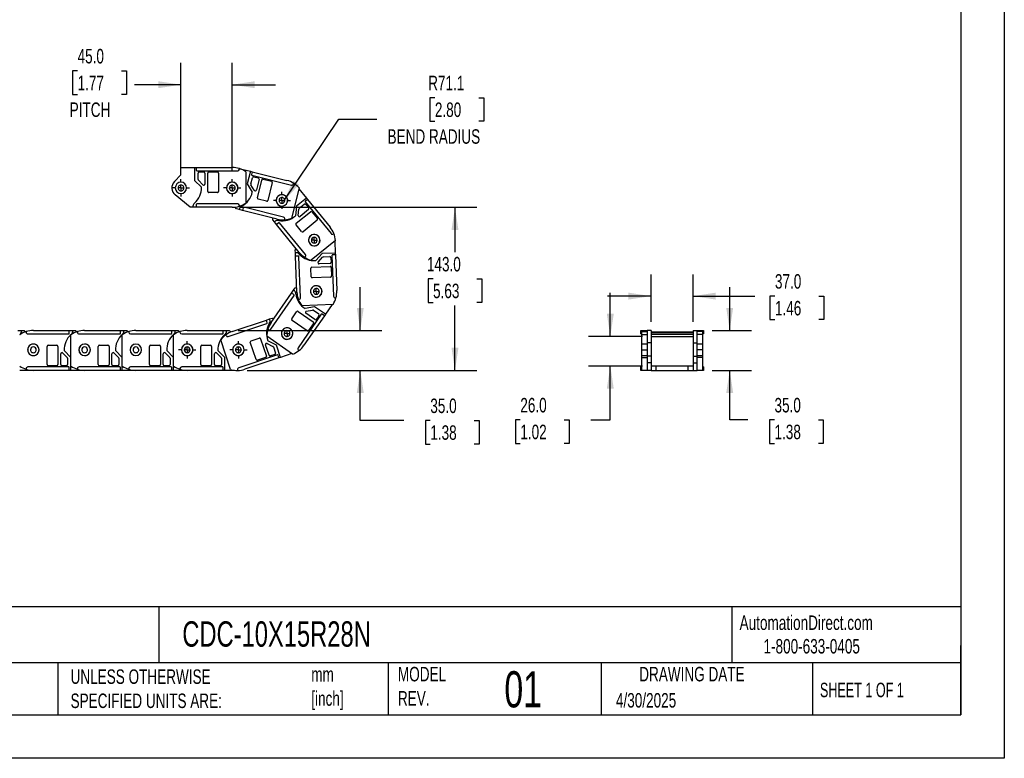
# Model space of a CAD drawing. Header units: millimetres. Extents: x 0 to 1676, y 0 to 1295.
# Tile 3 of 12: x 813 to 1676, y 0 to 648. Entities that reach past the tile are written whole.
import ezdxf

# ---------------------------------------------------------------- set-up
doc = ezdxf.new("R2010")
doc.units = ezdxf.units.MM
doc.header["$LTSCALE"] = 6
doc.linetypes.add('CENTERX2', pattern=[20.32, 12.7, -2.54, 2.54, -2.54])
doc.layers.add('CENTER', color=40, linetype='CENTERX2')
doc.layers.add('DIMENSIONS', color=140, linetype='Continuous', lineweight=25)
doc.layers.add('TEXT', color=140, linetype='Continuous', lineweight=25)
doc.styles.add('SLDTEXTSTYLE0', font='TXT', dxfattribs={"width": 0.7})
doc.styles.add('SLDTEXTSTYLE1', font='TXT', dxfattribs={"width": 0.65})
doc.dimstyles.new('SLDDIMSTYLE0', dxfattribs={"dimtxt": 12.948047, "dimasz": 19.812, "dimexe": 0, "dimexo": 0.0625, "dimgap": 3.237012, "dimtad": 0, "dimtih": 1, "dimtoh": 1, "dimdec": 1, "dimrnd": 1e-09, "dimzin": 12, "dimdsep": 46, "dimtxsty": 'SLDTEXTSTYLE0', "dimsah": 1, "dimcen": 0, "dimadec": 0, "dimazin": 3, "dimtfac": 1, "dimtdec": 1, "dimtofl": 0, "dimtmove": 0, "dimatfit": 3, "dimfxl": 0, "dimfrac": 2, "dimtolj": 1, "dimtzin": 12, "dimarcsym": 0})
doc.dimstyles.new('SLDDIMSTYLE1', dxfattribs={"dimtxt": 12.948047, "dimasz": 19.812, "dimexe": 0, "dimexo": 0.0625, "dimgap": 3.237012, "dimtad": 0, "dimtih": 1, "dimtoh": 1, "dimdec": 1, "dimrnd": 1e-09, "dimzin": 4, "dimdsep": 46, "dimtxsty": 'SLDTEXTSTYLE0', "dimsah": 1, "dimcen": 0.09, "dimadec": 0, "dimazin": 1, "dimtfac": 1, "dimtdec": 1, "dimtmove": 0, "dimatfit": 0, "dimfxl": 0, "dimfrac": 2, "dimtolj": 1, "dimtzin": 12, "dimarcsym": 0})
doc.dimstyles.new('SLDDIMSTYLE2', dxfattribs={"dimtxt": 12.948047, "dimasz": 19.812, "dimexe": 0, "dimexo": 0.0625, "dimgap": 3.237012, "dimtad": 0, "dimtih": 1, "dimtoh": 1, "dimdec": 1, "dimrnd": 1e-09, "dimzin": 4, "dimdsep": 46, "dimtxsty": 'SLDTEXTSTYLE0', "dimsah": 1, "dimcen": 0.09, "dimadec": 0, "dimazin": 1, "dimtfac": 1, "dimtdec": 1, "dimtofl": 0, "dimtmove": 0, "dimatfit": 3, "dimfxl": 0, "dimfrac": 2, "dimtolj": 1, "dimtzin": 12, "dimarcsym": 0})

# ---------------------------------------------------------------- blocks, each defined once
blk = doc.blocks.new('_D')
at = {"layer": 'DIMENSIONS'}
for p, q in [((1176.83, 579.33), (1172.48, 579.33)), ((1172.48, 579.33), (1172.48, 558.75)), ((1215.31, 579.33), (1219.66, 579.33)), ((1219.66, 579.33), (1219.66, 558.75)), ((1044.07, 488.37), (1092.45, 560.52)), ((1092.45, 560.52), (1125.79, 560.52)), ((1172.48, 558.75), (1176.83, 558.75)), ((1219.66, 558.75), (1215.31, 558.75))]:
    blk.add_line(p, q, dxfattribs=at)
blk.add_solid([(1044.07, 488.37), (1057.64, 503.13), (1052.57, 506.52)], dxfattribs=at)
at = {"layer": 'DIMENSIONS', "char_height": 12.7, "attachment_point": 1, "style": 'SLDTEXTSTYLE0'}
for s, insert in [('R71.1', (1170.94, 598.6)), ('2.80', (1176.83, 575.12)), ('BEND RADIUS', (1135.31, 551.64))]:
    blk.add_mtext(s, dxfattribs=dict(at, insert=insert))
blk = doc.blocks.new('_D_1')
at = {"layer": 'DIMENSIONS'}
for p, q in [((954.04, 515.36), (954.04, 609.76)), ((999.04, 515.41), (999.04, 609.76)), ((863.35, 602.82), (859, 602.82)), ((859, 602.82), (859, 582.24)), ((901.82, 602.82), (906.17, 602.82)), ((906.17, 602.82), (906.17, 582.24)), ((954.04, 590.71), (913.42, 590.71)), ((999.04, 590.71), (1037.14, 590.71)), ((859, 582.24), (863.35, 582.24)), ((906.17, 582.24), (901.82, 582.24))]:
    blk.add_line(p, q, dxfattribs=at)
for points in [[(954.04, 590.71), (934.23, 593.76), (934.23, 587.66)], [(999.04, 590.71), (1018.85, 587.66), (1018.85, 593.76)]]:
    blk.add_solid(points, dxfattribs=at)
at = {"layer": 'DIMENSIONS', "char_height": 12.7, "attachment_point": 1, "style": 'SLDTEXTSTYLE0'}
for s, insert in [('45.0', (863.35, 622.09)), ('1.77', (863.35, 598.61)), ('PITCH', (856.41, 575.14))]:
    blk.add_mtext(s, dxfattribs=dict(at, insert=insert))
blk = doc.blocks.new('_D_2')
at = {"layer": 'DIMENSIONS'}
for p, q in [((1006.66, 483.2), (1213.51, 483.2)), ((1194.46, 483.2), (1194.46, 443.91)), ((1175.22, 420.43), (1170.87, 420.43)), ((1170.87, 420.43), (1170.87, 399.85)), ((1213.69, 420.43), (1218.04, 420.43)), ((1218.04, 420.43), (1218.04, 399.85)), ((1170.87, 399.85), (1175.22, 399.85)), ((1218.04, 399.85), (1213.69, 399.85)), ((1194.46, 340.21), (1194.46, 396.95)), ((1012.11, 340.21), (1213.51, 340.21))]:
    blk.add_line(p, q, dxfattribs=at)
for points in [[(1194.46, 483.2), (1191.41, 463.39), (1197.5, 463.39)], [(1194.46, 340.21), (1197.5, 360.02), (1191.41, 360.02)]]:
    blk.add_solid(points, dxfattribs=at)
at = {"layer": 'DIMENSIONS', "char_height": 12.7, "attachment_point": 1, "style": 'SLDTEXTSTYLE0'}
for s, insert in [('143.0', (1169.83, 439.7)), ('5.63', (1175.22, 416.22))]:
    blk.add_mtext(s, dxfattribs=dict(at, insert=insert))
blk = doc.blocks.new('_D_3')
at = {"layer": 'DIMENSIONS'}
for p, q in [((1111.37, 375.21), (1111.37, 413.31)), ((1004.11, 375.21), (1130.42, 375.21)), ((1012.11, 340.21), (1130.42, 340.21)), ((1111.37, 296.21), (1111.37, 340.21)), ((1149.47, 296.21), (1111.37, 296.21)), ((1172.82, 296.21), (1168.47, 296.21)), ((1168.47, 296.21), (1168.47, 275.63)), ((1211.29, 296.21), (1215.64, 296.21)), ((1215.64, 296.21), (1215.64, 275.63)), ((1168.47, 275.63), (1172.82, 275.63)), ((1215.64, 275.63), (1211.29, 275.63))]:
    blk.add_line(p, q, dxfattribs=at)
for points in [[(1111.37, 375.21), (1114.42, 395.02), (1108.32, 395.02)], [(1111.37, 340.21), (1108.32, 320.4), (1114.42, 320.4)]]:
    blk.add_solid(points, dxfattribs=at)
at = {"layer": 'DIMENSIONS', "char_height": 12.7, "attachment_point": 1, "style": 'SLDTEXTSTYLE0'}
for s, insert in [('35.0', (1172.82, 315.48)), ('1.38', (1172.82, 292))]:
    blk.add_mtext(s, dxfattribs=dict(at, insert=insert))
blk = doc.blocks.new('SW_CENTERMARKSYMBOL_0')
at = {"layer": 'CENTER', "color": 0}
for p, q in [((-5.08, 0), (-7.54, 0)), ((0, 0), (-2.54, 0)), ((0, 5.08), (0, 7.54)), ((0, 0), (0, 2.54)), ((0, 0), (0, -2.54)), ((0, 0), (2.54, 0)), ((5.08, 0), (7.54, 0)), ((0, -5.08), (0, -7.54))]:
    blk.add_line(p, q, dxfattribs=at)
blk = doc.blocks.new('SW_CENTERMARKSYMBOL_1')
at = {"layer": 'CENTER', "color": 0}
for p, q in [((-5.08, 0), (-7.59, 0)), ((0, 0), (-2.54, 0)), ((0, 5.08), (0, 7.59)), ((0, 0), (0, 2.54)), ((0, 0), (0, -2.54)), ((0, 0), (2.54, 0)), ((5.08, 0), (7.59, 0)), ((0, -5.08), (0, -7.59))]:
    blk.add_line(p, q, dxfattribs=at)
blk = doc.blocks.new('SW_CENTERMARKSYMBOL_2')
at = {"layer": 'CENTER', "color": 0}
for p, q in [((-5.08, 0), (-7.54, 0)), ((0, 0), (-2.54, 0)), ((0, 5.08), (0, 7.54)), ((0, 0), (0, 2.54)), ((0, 0), (0, -2.54)), ((0, 0), (2.54, 0)), ((5.08, 0), (7.54, 0)), ((0, -5.08), (0, -7.54))]:
    blk.add_line(p, q, dxfattribs=at)
blk = doc.blocks.new('SW_CENTERMARKSYMBOL_3')
at = {"layer": 'CENTER', "color": 0}
for p, q in [((-5.08, 0), (-7.54, 0)), ((0, 0), (-2.54, 0)), ((0, 5.08), (0, 7.54)), ((0, 0), (0, 2.54)), ((0, 0), (0, -2.54)), ((0, 0), (2.54, 0)), ((5.08, 0), (7.54, 0)), ((0, -5.08), (0, -7.54))]:
    blk.add_line(p, q, dxfattribs=at)
blk = doc.blocks.new('SW_CENTERMARKSYMBOL_4')
at = {"layer": 'CENTER', "color": 0}
for p, q in [((-5.08, 0), (-7.59, 0)), ((0, 0), (-2.54, 0)), ((0, 5.08), (0, 7.59)), ((0, 0), (0, 2.54)), ((0, 0), (0, -2.54)), ((0, 0), (2.54, 0)), ((5.08, 0), (7.59, 0)), ((0, -5.08), (0, -7.59))]:
    blk.add_line(p, q, dxfattribs=at)
blk = doc.blocks.new('SW_CENTERMARKSYMBOL_5')
at = {"layer": 'CENTER', "color": 0}
for p, q in [((-5.08, 0), (-5.09, 0)), ((0, 0), (-2.54, 0)), ((0, 5.08), (0, 5.09)), ((0, 0), (0, 2.54)), ((0, 0), (0, -2.54)), ((0, 0), (2.54, 0)), ((5.08, 0), (5.09, 0)), ((0, -5.08), (0, -5.09))]:
    blk.add_line(p, q, dxfattribs=at)
blk = doc.blocks.new('SW_CENTERMARKSYMBOL_6')
at = {"layer": 'CENTER', "color": 0}
for p, q in [((-5.08, 0), (-5.09, 0)), ((0, 0), (-2.54, 0)), ((0, 5.08), (0, 5.09)), ((0, 0), (0, 2.54)), ((0, 0), (0, -2.54)), ((0, 0), (2.54, 0)), ((5.08, 0), (5.09, 0)), ((0, -5.08), (0, -5.09))]:
    blk.add_line(p, q, dxfattribs=at)
blk = doc.blocks.new('SW_CENTERMARKSYMBOL_7')
at = {"layer": 'CENTER', "color": 0}
for p, q in [((-5.08, 0), (-5.09, 0)), ((0, 0), (-2.54, 0)), ((0, 5.08), (0, 5.09)), ((0, 0), (0, 2.54)), ((0, 0), (0, -2.54)), ((0, 0), (2.54, 0)), ((5.08, 0), (5.09, 0)), ((0, -5.08), (0, -5.09))]:
    blk.add_line(p, q, dxfattribs=at)
blk = doc.blocks.new('_D_5')
at = {"layer": 'DIMENSIONS'}
for p, q in [((1366.48, 382.83), (1366.48, 424.36)), ((1403.48, 382.83), (1403.48, 424.36)), ((1366.48, 405.31), (1328.38, 405.31)), ((1403.48, 405.31), (1457.62, 405.31)), ((1475.17, 405.31), (1470.82, 405.31)), ((1470.82, 405.31), (1470.82, 384.73)), ((1513.65, 405.31), (1517.99, 405.31)), ((1517.99, 405.31), (1517.99, 384.73)), ((1470.82, 384.73), (1475.17, 384.73)), ((1517.99, 384.73), (1513.65, 384.73))]:
    blk.add_line(p, q, dxfattribs=at)
for points in [[(1366.48, 405.31), (1346.67, 408.36), (1346.67, 402.26)], [(1403.48, 405.31), (1423.29, 402.26), (1423.29, 408.36)]]:
    blk.add_solid(points, dxfattribs=at)
at = {"layer": 'DIMENSIONS', "char_height": 12.7, "attachment_point": 1, "style": 'SLDTEXTSTYLE0'}
for s, insert in [('37.0', (1475.17, 424.58)), ('1.46', (1475.17, 401.1))]:
    blk.add_mtext(s, dxfattribs=dict(at, insert=insert))
blk = doc.blocks.new('_D_6')
at = {"layer": 'DIMENSIONS'}
for p, q in [((1330.74, 370.01), (1330.74, 408.11)), ((1358.86, 370.01), (1311.69, 370.01)), ((1358.86, 344.01), (1311.69, 344.01)), ((1330.74, 296.77), (1330.74, 344.01)), ((1251.79, 296.77), (1247.44, 296.77)), ((1247.44, 296.77), (1247.44, 276.2)), ((1290.27, 296.77), (1294.62, 296.77)), ((1294.62, 296.77), (1294.62, 276.2)), ((1313.62, 296.77), (1330.74, 296.77)), ((1247.44, 276.2), (1251.79, 276.2)), ((1294.62, 276.2), (1290.27, 276.2))]:
    blk.add_line(p, q, dxfattribs=at)
for points in [[(1330.74, 370.01), (1333.78, 389.82), (1327.69, 389.82)], [(1330.74, 344.01), (1327.69, 324.2), (1333.78, 324.2)]]:
    blk.add_solid(points, dxfattribs=at)
at = {"layer": 'DIMENSIONS', "char_height": 12.7, "attachment_point": 1, "style": 'SLDTEXTSTYLE0'}
for s, insert in [('26.0', (1251.79, 316.04)), ('1.02', (1251.79, 292.57))]:
    blk.add_mtext(s, dxfattribs=dict(at, insert=insert))
blk = doc.blocks.new('_D_7')
at = {"layer": 'DIMENSIONS'}
for p, q in [((1435.5, 375.21), (1435.5, 413.31)), ((1420.1, 375.21), (1454.55, 375.21)), ((1420.1, 340.21), (1454.55, 340.21)), ((1435.5, 296.77), (1435.5, 340.21)), ((1451.46, 296.77), (1435.5, 296.77)), ((1474.81, 296.77), (1470.46, 296.77)), ((1470.46, 296.77), (1470.46, 276.2)), ((1513.28, 296.77), (1517.63, 296.77)), ((1517.63, 296.77), (1517.63, 276.2)), ((1470.46, 276.2), (1474.81, 276.2)), ((1517.63, 276.2), (1513.28, 276.2))]:
    blk.add_line(p, q, dxfattribs=at)
for points in [[(1435.5, 375.21), (1438.55, 395.02), (1432.45, 395.02)], [(1435.5, 340.21), (1432.45, 320.4), (1438.55, 320.4)]]:
    blk.add_solid(points, dxfattribs=at)
at = {"layer": 'DIMENSIONS', "char_height": 12.7, "attachment_point": 1, "style": 'SLDTEXTSTYLE0'}
for s, insert in [('35.0', (1474.81, 316.04)), ('1.38', (1474.81, 292.57))]:
    blk.add_mtext(s, dxfattribs=dict(at, insert=insert))

msp = doc.modelspace()

# ---------------------------------------------------------------- linework, layer by layer
at = {"color": 7, "linetype": 'Continuous'}
for p, q in [((1676.41, 1295.42), (1676.41, 0.02)), ((1676.41, 0.02), (0.01, 0.02))]:
    msp.add_line(p, q, dxfattribs=at)
for p, q in [((948.29, 505.77), (954.04, 511.7)), ((954.04, 511.7), (954.04, 518.2)), ((954.04, 518.2), (966.04, 518.2)), ((966.04, 518.2), (966.04, 506.8)), ((966.04, 518.2), (967.54, 518.2)), ((967.54, 518.2), (967.54, 515.7)), ((967.54, 518.2), (999.04, 518.2)), ((968.04, 515.2), (1003.84, 515.2)), ((969.04, 507.61), (969.04, 513.2)), ((970.04, 514.2), (974.04, 514.2)), ((975.04, 513.2), (975.04, 503.61)), ((977.54, 497.2), (977.54, 513.2)), ((978.54, 514.2), (986.04, 514.2)), ((987.04, 513.2), (987.04, 497.2)), ((1005.34, 516.7), (1005.34, 517.23)), ((1005.98, 517.02), (1015.04, 514.76)), ((1011.04, 514.43), (1011.04, 486.97)), ((1015.04, 514.76), (1012.28, 503.7)), ((1015.04, 514.76), (1016.49, 514.4)), ((1016.49, 514.4), (1015.89, 511.97)), ((1016.25, 511.37), (1050.99, 502.71)), ((1016.49, 514.4), (1047.06, 506.78)), ((1017.95, 509.91), (1021.83, 508.95)), ((966.04, 506.8), (972.03, 500.81)), ((973.33, 502.91), (969.33, 506.91)), ((1012.28, 503.7), (1016.64, 496.44)), ((1015.39, 503.77), (1016.74, 509.19)), ((1018.41, 498.16), (1015.5, 503.01)), ((1022.56, 507.73), (1020.24, 498.43)), ((1021.12, 491.6), (1024.99, 507.13)), ((1026.2, 507.86), (1033.48, 506.04)), ((1034.2, 504.83), (1030.33, 489.31)), ((1052.81, 503.8), (1052.94, 504.32)), ((962.04, 483.2), (948.94, 494.04)), ((986.04, 496.2), (978.54, 496.2)), ((1057.79, 500.22), (1051.14, 473.57)), ((1057.6, 499.45), (1064.19, 491.34)), ((964.54, 484.2), (964.54, 483.2)), ((967.54, 485.7), (967.54, 483.2)), ((1003.84, 486.2), (968.04, 486.2)), ((1005.34, 484.17), (1005.34, 484.7)), ((1029.12, 488.58), (1021.84, 490.39)), ((1055.35, 484.15), (1054.48, 475.72)), ((1064.19, 491.34), (1055.35, 484.15)), ((1057.87, 482.34), (1062.21, 485.86)), ((1063.13, 487.9), (1085.72, 460.13)), ((1065.14, 490.18), (1063.2, 488.6)), ((1063.61, 485.72), (1066.14, 482.61)), ((1064.19, 491.34), (1065.14, 490.18)), ((1065.14, 490.18), (1085.02, 465.74)), ((964.54, 483.2), (962.04, 483.2)), ((967.54, 483.2), (964.54, 483.2)), ((999.04, 483.2), (967.54, 483.2)), ((1002.69, 481.77), (1001.53, 483.35)), ((1005.11, 481.17), (1002.69, 481.77)), ((1005.36, 482.14), (1005.11, 481.17)), ((1008.03, 480.44), (1005.11, 481.17)), ((1008.63, 482.87), (1008.03, 480.44)), ((1038.59, 472.82), (1008.03, 480.44)), ((1043.97, 474.57), (1009.24, 483.23)), ((1055.16, 469.17), (1067.57, 479.27)), ((1056.93, 476.03), (1057.51, 481.66)), ((1065.99, 481.21), (1058.56, 475.16)), ((1068.98, 479.12), (1073.71, 473.3)), ((1034.52, 472.36), (1034.53, 473.83)), ((1036.09, 470.42), (1034.52, 472.36)), ((1036.87, 471.05), (1036.09, 470.42)), ((1037.99, 468.09), (1036.09, 470.42)), ((1039.93, 469.67), (1037.99, 468.09)), ((1057.86, 443.66), (1037.99, 468.09)), ((1063.22, 441.83), (1040.63, 469.6)), ((1044.94, 472.23), (1045.07, 472.75)), ((1059.75, 461.94), (1055.01, 467.76)), ((1073.56, 471.9), (1061.15, 461.8)), ((1087.83, 459.91), (1088.24, 460.24)), ((1089.67, 454.06), (1068.36, 436.72)), ((1089.05, 453.55), (1089.46, 443.11)), ((1054.33, 445.73), (1055.22, 446.9)), ((1054.43, 443.24), (1054.33, 445.73)), ((1055.43, 443.28), (1054.43, 443.24)), ((1054.55, 440.24), (1054.43, 443.24)), ((1078.07, 442.66), (1072.32, 436.44)), ((1089.46, 443.11), (1078.07, 442.66)), ((1086.54, 441), (1087.95, 405.22)), ((1089.52, 441.61), (1087.02, 441.51)), ((1089.46, 443.11), (1089.52, 441.61)), ((1089.52, 441.61), (1090.75, 410.14)), ((1057.04, 440.34), (1054.55, 440.24)), ((1055.78, 408.76), (1054.55, 440.24)), ((1058.97, 404.08), (1057.56, 439.86)), ((1062.59, 439.38), (1063, 439.72)), ((1074.46, 435.22), (1078.3, 439.38)), ((1084.82, 433.92), (1075.24, 433.55)), ((1079, 439.7), (1084.58, 439.92)), ((1085.62, 438.96), (1085.78, 434.96)), ((1068.26, 422.26), (1067.97, 429.76)), ((1068.93, 430.8), (1084.91, 431.42)), ((1085.95, 430.46), (1086.25, 422.97)), ((1085.29, 421.93), (1069.3, 421.3)), ((1033.18, 382.1), (1051.08, 408.02)), ((1051.08, 408.02), (1052.78, 410.49)), ((1053.13, 406.6), (1051.08, 408.02)), ((1052.78, 410.49), (1054.2, 412.55)), ((1053.6, 409.92), (1052.78, 410.49)), ((1054.2, 412.55), (1055.62, 412.95)), ((1032.92, 376.44), (1053.26, 405.9)), ((1057, 402.51), (1057.53, 402.53)), ((1087.46, 398), (1060.02, 396.92)), ((1086.67, 397.97), (1080.73, 389.37)), ((1089.5, 403.78), (1090.04, 403.8)), ((1051.26, 385.41), (1055.52, 391.58)), ((1077.12, 389.43), (1056.78, 359.97)), ((1056.91, 391.84), (1070.08, 382.75)), ((1071.35, 395.84), (1063.02, 394.32)), ((1071.5, 384.8), (1063.61, 390.25)), ((1064, 392.06), (1069.57, 393.07)), ((1070.31, 392.91), (1074.91, 389.74)), ((1080.73, 389.37), (1071.35, 395.84)), ((1079.88, 388.13), (1077.82, 389.55)), ((1080.73, 389.37), (1079.88, 388.13)), ((995.5, 369.97), (1029.45, 381.32)), ((999.1, 374.33), (1028.97, 384.33)), ((1028.97, 384.33), (1031.81, 385.28)), ((1029.76, 381.96), (1028.97, 384.33)), ((1031.81, 385.28), (1034.18, 386.07)), ((1032.13, 384.33), (1031.81, 385.28)), ((1034.18, 386.07), (1035.56, 385.54)), ((1064.68, 374.93), (1051.52, 384.02)), ((1079.88, 388.13), (1061.98, 362.21)), ((1070.34, 381.35), (1066.07, 375.18)), ((1075.17, 388.35), (1072.89, 385.06)), ((811.07, 375.21), (814.07, 375.21)), ((814.07, 374.21), (814.07, 375.21)), ((814.07, 375.21), (816.57, 375.21)), ((816.57, 375.21), (817.88, 374.13)), ((818.25, 374.24), (818.25, 373.71)), ((819.75, 372.21), (855.55, 372.21)), ((824.55, 375.21), (856.05, 375.21)), ((856.05, 372.71), (856.05, 375.21)), ((856.05, 375.21), (859.05, 375.21)), ((859.05, 374.21), (859.05, 375.21)), ((859.05, 375.21), (861.55, 375.21)), ((861.55, 375.21), (862.86, 374.13)), ((863.23, 374.24), (863.23, 373.71)), ((864.73, 372.21), (900.53, 372.21)), ((869.53, 375.21), (901.03, 375.21)), ((901.03, 372.71), (901.03, 375.21)), ((901.03, 375.21), (904.03, 375.21)), ((904.03, 374.21), (904.03, 375.21)), ((904.03, 375.21), (906.53, 375.21)), ((906.53, 375.21), (907.84, 374.13)), ((908.21, 374.24), (908.21, 373.71)), ((909.71, 372.21), (945.51, 372.21)), ((914.51, 375.21), (946.01, 375.21)), ((946.01, 372.71), (946.01, 375.21)), ((946.01, 375.21), (949.01, 375.21)), ((949.01, 374.21), (949.01, 375.21)), ((949.01, 375.21), (951.51, 375.21)), ((951.51, 375.21), (952.82, 374.13)), ((953.19, 374.24), (953.19, 373.71)), ((954.69, 372.21), (990.49, 372.21)), ((959.49, 375.21), (990.99, 375.21)), ((990.99, 372.71), (990.99, 375.21)), ((990.99, 375.21), (993.99, 375.21)), ((993.99, 374.21), (993.99, 375.21)), ((993.99, 375.21), (996.49, 375.21)), ((996.49, 375.21), (998.02, 373.94)), ((1030.39, 376.37), (1030.83, 376.06)), ((1357.48, 372.71), (1357.48, 375.21)), ((1357.48, 375.21), (1358.48, 375.21)), ((1357.48, 372.71), (1358.48, 372.71)), ((1357.48, 372.21), (1357.48, 372.71)), ((1357.48, 372.21), (1358.48, 372.21)), ((1358.48, 374.21), (1358.48, 375.21)), ((1358.48, 375.21), (1362.98, 375.21)), ((1358.48, 371.63), (1358.48, 374.21)), ((1358.48, 374.21), (1362.98, 374.21)), ((1358.48, 371.63), (1362.98, 371.63)), ((1358.48, 363.21), (1358.48, 371.63)), ((1366.48, 375.21), (1362.98, 375.21)), ((1362.98, 375.21), (1362.98, 364.38)), ((1366.48, 375.21), (1366.48, 364.38)), ((1366.48, 374.01), (1403.48, 374.01)), ((1366.48, 373.51), (1403.48, 373.51)), ((1366.48, 372.01), (1403.48, 372.01)), ((1403.48, 375.21), (1406.98, 375.21)), ((1403.48, 375.21), (1403.48, 364.38)), ((1406.98, 364.38), (1406.98, 375.21)), ((1406.98, 375.21), (1411.48, 375.21)), ((1411.48, 374.21), (1406.98, 374.21)), ((1411.48, 371.63), (1406.98, 371.63)), ((1411.48, 375.21), (1411.48, 374.21)), ((1411.48, 375.21), (1412.48, 375.21)), ((1411.48, 374.21), (1411.48, 371.63)), ((1412.48, 372.71), (1411.48, 372.71)), ((1412.48, 372.21), (1411.48, 372.21)), ((1411.48, 371.63), (1411.48, 363.21)), ((1412.48, 375.21), (1412.48, 372.71)), ((1412.48, 372.71), (1412.48, 372.21)), ((857.53, 343.98), (857.53, 371.45)), ((902.51, 343.98), (902.51, 371.45)), ((947.49, 343.98), (947.49, 371.45)), ((997.63, 340.91), (988.91, 366.95)), ((993.43, 371.42), (993.6, 370.91)), ((1019.99, 349.69), (1014.92, 364.86)), ((1015.55, 366.13), (1022.66, 368.51)), ((1023.93, 367.88), (1029, 352.71)), ((1052.06, 354.48), (1029.46, 370.08)), ((1029.73, 363.8), (1034.79, 361.28)), ((1037.88, 362.42), (1030.3, 366.2)), ((1362.98, 363.21), (1358.48, 363.21)), ((1358.48, 358.21), (1358.48, 363.21)), ((1366.48, 364.38), (1362.98, 364.38)), ((1362.98, 364.38), (1362.98, 352.65)), ((1366.48, 370.01), (1403.48, 370.01)), ((1366.48, 364.38), (1366.48, 352.65)), ((1403.48, 364.38), (1406.98, 364.38)), ((1403.48, 364.38), (1403.48, 352.65)), ((1406.98, 352.65), (1406.98, 364.38)), ((1411.48, 363.21), (1406.98, 363.21)), ((1411.48, 363.21), (1411.48, 358.21)), ((836.55, 345.21), (836.55, 361.21)), ((837.55, 362.21), (845.05, 362.21)), ((846.05, 361.21), (846.05, 345.21)), ((848.55, 345.21), (848.55, 354.8)), ((850.26, 355.5), (854.26, 351.5)), ((857.55, 351.61), (851.56, 357.6)), ((881.53, 345.21), (881.53, 361.21)), ((882.53, 362.21), (890.03, 362.21)), ((891.03, 361.21), (891.03, 345.21)), ((893.53, 345.21), (893.53, 354.8)), ((895.24, 355.5), (899.24, 351.5)), ((902.53, 351.61), (896.54, 357.6)), ((926.51, 345.21), (926.51, 361.21)), ((927.51, 362.21), (935.01, 362.21)), ((936.01, 361.21), (936.01, 345.21)), ((938.51, 345.21), (938.51, 354.8)), ((940.22, 355.5), (944.22, 351.5)), ((947.51, 351.61), (941.52, 357.6)), ((971.49, 345.21), (971.49, 361.21)), ((972.49, 362.21), (979.99, 362.21)), ((980.99, 361.21), (980.99, 345.21)), ((983.49, 345.21), (983.49, 354.8)), ((985.2, 355.5), (989.2, 351.5)), ((992.49, 351.61), (986.5, 357.6)), ((1031.37, 353.5), (1028.33, 362.59)), ((1035.29, 360.7), (1037.06, 355.4)), ((1041.5, 351.61), (1037.88, 362.42)), ((1051.41, 354.93), (1041.5, 351.61)), ((1057.16, 357.88), (1057.6, 357.58)), ((1358.48, 358.21), (1362.98, 358.21)), ((1358.48, 353.21), (1358.48, 358.21)), ((1411.48, 358.21), (1406.98, 358.21)), ((1411.48, 358.21), (1411.48, 353.21)), ((854.55, 350.8), (854.55, 345.21)), ((857.55, 340.21), (857.55, 351.61)), ((899.53, 350.8), (899.53, 345.21)), ((902.53, 340.21), (902.53, 351.61)), ((944.51, 350.8), (944.51, 345.21)), ((947.51, 340.21), (947.51, 351.61)), ((989.49, 350.8), (989.49, 345.21)), ((992.49, 340.21), (992.49, 351.61)), ((1038.65, 353.82), (1004.7, 342.46)), ((1040.07, 351.14), (1010.2, 341.14)), ((1028.37, 351.44), (1021.26, 349.06)), ((1036.43, 354.14), (1032.64, 352.87)), ((1040.07, 351.14), (1039.28, 353.51)), ((1041.5, 351.61), (1040.07, 351.14)), ((1358.48, 353.21), (1362.98, 353.21)), ((1358.48, 351.61), (1358.48, 353.21)), ((1358.48, 351.61), (1362.98, 351.61)), ((1358.48, 340.21), (1358.48, 351.61)), ((1366.48, 352.65), (1362.98, 352.65)), ((1362.98, 352.65), (1362.98, 346.71)), ((1366.48, 346.71), (1362.98, 346.71)), ((1362.98, 346.71), (1362.98, 340.21)), ((1366.48, 352.65), (1366.48, 346.71)), ((1366.48, 346.71), (1366.48, 340.21)), ((1403.48, 352.65), (1406.98, 352.65)), ((1403.48, 352.65), (1403.48, 346.71)), ((1403.48, 346.71), (1406.98, 346.71)), ((1403.48, 346.71), (1403.48, 340.21)), ((1406.98, 353.21), (1411.48, 353.21)), ((1406.98, 346.71), (1406.98, 352.65)), ((1411.48, 351.61), (1406.98, 351.61)), ((1406.98, 340.21), (1406.98, 346.71)), ((1411.48, 353.21), (1411.48, 351.61)), ((1411.48, 351.61), (1411.48, 340.21)), ((824.55, 340.21), (812.57, 340.21)), ((818.25, 341.71), (818.25, 341.18)), ((855.55, 343.21), (819.75, 343.21)), ((856.05, 340.21), (824.55, 340.21)), ((845.05, 344.21), (837.55, 344.21)), ((853.55, 344.21), (849.55, 344.21)), ((856.05, 340.21), (856.05, 342.71)), ((857.55, 340.21), (856.05, 340.21)), ((869.53, 340.21), (857.55, 340.21)), ((863.23, 341.71), (863.23, 341.18)), ((900.53, 343.21), (864.73, 343.21)), ((901.03, 340.21), (869.53, 340.21)), ((890.03, 344.21), (882.53, 344.21)), ((898.53, 344.21), (894.53, 344.21)), ((901.03, 340.21), (901.03, 342.71)), ((902.53, 340.21), (901.03, 340.21)), ((914.51, 340.21), (902.53, 340.21)), ((908.21, 341.71), (908.21, 341.18)), ((945.51, 343.21), (909.71, 343.21)), ((946.01, 340.21), (914.51, 340.21)), ((935.01, 344.21), (927.51, 344.21)), ((943.51, 344.21), (939.51, 344.21)), ((946.01, 340.21), (946.01, 342.71)), ((947.51, 340.21), (946.01, 340.21)), ((959.49, 340.21), (947.51, 340.21)), ((953.19, 341.71), (953.19, 341.18)), ((990.49, 343.21), (954.69, 343.21)), ((990.99, 340.21), (959.49, 340.21)), ((979.99, 344.21), (972.49, 344.21)), ((988.49, 344.21), (984.49, 344.21)), ((990.99, 340.21), (990.99, 342.71)), ((992.49, 340.21), (990.99, 340.21)), ((1000.99, 340.21), (992.49, 340.21)), ((1003.75, 340.57), (1003.92, 340.06)), ((1357.48, 343.21), (1358.48, 343.21)), ((1357.48, 342.71), (1357.48, 343.21)), ((1357.48, 342.71), (1358.48, 342.71)), ((1357.48, 340.21), (1357.48, 342.71)), ((1358.48, 340.21), (1357.48, 340.21)), ((1362.98, 340.21), (1358.48, 340.21)), ((1366.48, 340.21), (1362.98, 340.21)), ((1370.98, 344.01), (1366.48, 344.01)), ((1366.48, 340.21), (1370.98, 340.21)), ((1370.98, 340.21), (1370.98, 344.01)), ((1398.98, 344.01), (1370.98, 344.01)), ((1370.98, 340.21), (1398.98, 340.21)), ((1398.98, 340.21), (1398.98, 344.01)), ((1403.48, 344.01), (1398.98, 344.01)), ((1398.98, 340.21), (1403.48, 340.21)), ((1403.48, 340.21), (1406.98, 340.21)), ((1411.48, 340.21), (1406.98, 340.21)), ((1412.48, 343.21), (1411.48, 343.21)), ((1412.48, 342.71), (1411.48, 342.71)), ((1412.48, 340.21), (1411.48, 340.21)), ((1412.48, 343.21), (1412.48, 342.71)), ((1412.48, 342.71), (1412.48, 340.21))]:
    msp.add_line(p, q)
for centre, radius, start, end in [((968.04, 515.7), 0.5, 180.00067, 269.99848), ((970.04, 513.2), 1, 90.00152, 179.99933), ((974.04, 513.2), 1, 0.00067, 90.00019), ((978.54, 513.2), 1, 89.99861, 180.00225), ((986.04, 513.2), 1, 0.00067, 90.00019), ((999.04, 497.2), 21, 72.54556, 90.00249), ((1003.84, 516.7), 1.5, 270.00038, 359.99933), ((999.04, 497.2), 21, 55.1534, 72.54533), ((1016.37, 511.85), 0.5, 166.00064, 255.99935), ((1017.71, 508.94), 1, 76.00057, 165.99994), ((954.04, 500.2), 8, 135.9211, 230.40187), ((954.04, 500.2), 5, 0.00019, 179.99981), ((954.04, 500.2), 2.55, 359.99983, 180.00017), ((970.04, 507.61), 1, 179.999, 225.00166), ((974.04, 503.61), 1, 225.00014, 0.00018), ((999.04, 500.2), 5.05, 90.00005, 269.99995), ((999.04, 500.2), 5, 165.99999, 345.99992), ((999.04, 500.2), 5, 345.99986, 166.00005), ((999.04, 500.2), 2.55, 345.99979, 165.99999), ((999.04, 500.2), 5.05, 270.00005, 89.99995), ((1016.36, 503.52), 1, 166.00097, 210.99928), ((1021.59, 507.98), 1, 346.0004, 75.99928), ((1025.96, 506.89), 1, 75.99844, 166.00206), ((1033.23, 505.07), 1, 345.99987, 75.99981), ((1041.98, 486.4), 21, 58.54544, 76.00278), ((1051.35, 504.16), 1.5, 255.99968, 346.00024), ((1041.98, 486.4), 21, 41.15369, 58.54519), ((954.04, 500.2), 5, 180.00011, 359.99989), ((954.04, 500.2), 2.55, 179.99967, 0.00033), ((954.04, 500.2), 18, 311.81037, 1.94318), ((978.54, 497.2), 1, 179.99745, 270.00212), ((986.04, 497.2), 1, 269.99908, 359.99963), ((999.04, 500.2), 2.55, 165.99979, 345.99999), ((999.04, 500.2), 18, 297.81007, 347.94345), ((1019.27, 498.67), 1, 210.99987, 346.00025), ((1042.7, 489.31), 5.05, 75.99986, 256.00023), ((1042.66, 489.29), 5, 129.12491, 309.12504), ((1042.66, 489.29), 5, 309.12489, 129.12506), ((1042.7, 489.31), 5.05, 256.0002, 75.99989), ((967.34, 484.3), 2.8, 117.6197, 182.10212), ((968.04, 485.7), 0.5, 90.00152, 179.99933), ((999.04, 504.2), 21, 269.99741, 287.45447), ((1003.84, 484.7), 1.5, 0.00042, 89.99986), ((999.04, 504.2), 21, 287.45467, 304.8466), ((1008.1, 481.56), 2.8, 103.62125, 168.10105), ((1022.09, 491.36), 1, 166.00014, 255.99954), ((1029.36, 489.55), 1, 256.00016, 346.00009), ((1042.66, 489.29), 2.55, 129.12496, 309.12509), ((1042.66, 489.29), 2.55, 309.12496, 129.12509), ((1062.84, 485.08), 1, 39.12505, 129.12493), ((1063.51, 488.21), 0.5, 129.12095, 219.12717), ((1009.12, 482.74), 0.5, 76.00071, 166.00053), ((1042.66, 489.29), 18, 260.93542, 311.06809), ((1057.92, 475.93), 1, 174.12561, 309.12484), ((1058.5, 481.56), 1, 129.13086, 174.11837), ((1065.36, 481.98), 1, 309.12515, 39.123), ((1068.2, 478.49), 1, 39.12505, 129.12493), ((1038.71, 468.95), 2.8, 66.74575, 131.22631), ((1043.67, 493.19), 21, 255.99724, 273.45463), ((1040.24, 469.28), 0.5, 39.12454, 129.12544), ((1043.61, 473.11), 1.5, 346.00014, 75.99943), ((1043.67, 493.19), 21, 273.45481, 290.84642), ((1055.79, 468.39), 1, 129.12421, 219.12634), ((1072.93, 472.67), 1, 309.12515, 39.123), ((1060.52, 462.58), 1, 219.12505, 309.12493), ((1071.05, 454.38), 5.05, 39.12495, 219.12519), ((1071, 454.4), 5, 92.25004, 272.24982), ((1071, 454.4), 5, 272.25004, 92.24982), ((1068.72, 452.49), 21, 21.67065, 39.12764), ((1086.88, 461.07), 1.5, 219.12519, 309.1249), ((1068.73, 452.49), 21, 4.27812, 21.67035), ((1071.05, 454.38), 5.05, 219.12495, 39.12519), ((1071, 454.4), 2.55, 92.25043, 272.24995), ((1071, 454.4), 2.55, 272.25043, 92.24995), ((1055.64, 440.48), 2.8, 29.87039, 94.35174), ((1074.16, 456.91), 21, 219.12247, 236.57965), ((1071, 454.4), 18, 224.06021, 274.19325), ((1062.06, 440.88), 1.5, 309.12317, 39.12659), ((1087.04, 441.02), 0.5, 92.24973, 182.25239), ((1057.06, 439.84), 0.5, 2.24513, 92.25508), ((1074.16, 456.91), 21, 236.57957, 253.97155), ((1075.2, 434.55), 1, 137.25105, 272.24875), ((1079.04, 438.7), 1, 92.24934, 137.24969), ((1084.62, 438.92), 1, 2.25058, 92.24958), ((1084.78, 434.92), 1, 272.25102, 2.24937), ((1068.97, 429.8), 1, 92.25106, 182.24934), ((1084.95, 430.42), 1, 2.2506, 92.24956), ((1069.26, 422.3), 1, 182.2506, 272.24954), ((1085.25, 422.93), 1, 272.248, 2.2524), ((1052.85, 406.19), 0.5, 325.37587, 55.37454), ((1052.1, 407.56), 2.8, 352.99612, 57.47564), ((1072.74, 409.47), 18, 187.18533, 237.31824), ((1076.77, 409.59), 21, 182.2472, 199.70476), ((1072.77, 409.43), 5.05, 2.24988, 182.25012), ((1072.77, 409.43), 5.05, 182.24995, 2.25005), ((1072.74, 409.47), 5, 55.3751, 235.37497), ((1072.74, 409.47), 5, 235.37486, 55.37521), ((1072.74, 409.47), 2.55, 55.375, 235.37511), ((1072.74, 409.47), 2.55, 235.375, 55.37511), ((1069.77, 409.31), 21, 344.79613, 2.25218), ((1076.77, 409.59), 21, 199.70504, 217.09643), ((1057.47, 404.03), 1.5, 272.24944, 2.25039), ((1069.77, 409.31), 21, 327.40392, 344.79474), ((1089.44, 405.28), 1.5, 182.24873, 272.25036), ((1056.35, 391.01), 1, 55.37515, 145.37507), ((1064.18, 391.07), 1, 100.37523, 235.3746), ((1069.75, 392.09), 1, 55.37519, 100.3753), ((1074.34, 388.92), 1, 325.37596, 55.37445), ((1077.54, 389.14), 0.5, 55.37425, 145.37611), ((1047.16, 372.49), 18, 150.3106, 200.44308), ((1029.29, 381.8), 0.5, 288.50112, 18.49783), ((1050.46, 370.17), 21, 145.37225, 162.8296), ((1029.51, 383.35), 2.8, 316.12044, 20.60092), ((1052.08, 384.84), 1, 145.37596, 235.37445), ((1069.51, 381.92), 1, 325.37596, 55.37445), ((1072.07, 385.63), 1, 235.37515, 325.37507), ((824.55, 354.21), 21, 107.45478, 124.84632), ((811.27, 374.11), 2.8, 297.62074, 2.10114), ((824.55, 354.21), 21, 89.99711, 107.45476), ((819.75, 373.71), 1.5, 179.99935, 270.00051), ((869.55, 358.21), 18, 131.81037, 181.94318), ((855.55, 372.71), 0.5, 269.99908, 359.99963), ((869.53, 354.21), 21, 107.45454, 124.84656), ((856.25, 374.11), 2.8, 297.62046, 2.10192), ((869.53, 354.21), 21, 89.99715, 107.45476), ((864.73, 373.71), 1.5, 179.99935, 270.00051), ((914.53, 358.21), 18, 131.81023, 181.94322), ((900.53, 372.71), 0.5, 269.99908, 359.99963), ((914.51, 354.21), 21, 107.4547, 124.84652), ((901.23, 374.11), 2.8, 297.62046, 2.10192), ((914.51, 354.21), 21, 89.99719, 107.45468), ((909.71, 373.71), 1.5, 180.00032, 270.0001), ((959.51, 358.21), 18, 131.81037, 181.94318), ((945.51, 372.71), 0.5, 270.00079, 359.99963), ((959.49, 354.21), 21, 107.4547, 124.84652), ((946.21, 374.11), 2.8, 297.62108, 2.10179), ((959.49, 354.21), 21, 89.99711, 107.45476), ((954.69, 373.71), 1.5, 180.00032, 270.0001), ((1004.49, 358.21), 18, 131.81037, 181.94318), ((990.49, 372.71), 0.5, 269.99496, 0.00546), ((991.19, 374.11), 2.8, 297.61983, 2.10205), ((1005.76, 354.42), 21, 108.49706, 125.95475), ((1050.46, 370.17), 21, 162.82925, 180.22177), ((1031.68, 377.3), 1.5, 235.37502, 325.37496), ((1047.17, 372.44), 5.05, 145.37478, 325.37506), ((1047.16, 372.49), 5, 18.49995, 198.50011), ((1047.16, 372.49), 5, 198.49989, 18.50017), ((1047.17, 372.44), 5.05, 325.37478, 145.37506), ((1047.16, 372.49), 2.55, 18.49989, 198.50021), ((1047.16, 372.49), 2.55, 198.49989, 18.50021), ((1065.25, 375.75), 1, 235.37399, 325.37593), ((824.55, 358.21), 5.05, 89.99988, 270.00012), ((824.57, 358.21), 5, 359.99994, 180.00006), ((824.55, 358.21), 5.05, 270.00003, 89.99997), ((869.53, 358.21), 5.05, 90.00005, 269.99995), ((869.55, 358.21), 5, 0.00004, 179.99996), ((869.53, 358.21), 5.05, 269.99986, 90.00014), ((914.51, 358.21), 5.05, 90.00005, 269.99995), ((914.53, 358.21), 5, 0.00004, 179.99996), ((914.51, 358.21), 5.05, 270.00003, 89.99997), ((959.49, 358.21), 5.05, 90.00005, 269.99995), ((959.51, 358.21), 5, 359.99996, 180.00004), ((959.49, 358.21), 5.05, 270.00003, 89.99997), ((1005.76, 354.42), 21, 125.95504, 143.34599), ((995.02, 371.39), 1.5, 198.50002, 288.49983), ((1004.49, 358.21), 5.05, 108.49994, 288.50022), ((1004.49, 358.21), 5, 359.99991, 180.00009), ((1004.49, 358.21), 5.05, 288.50021, 108.49995), ((1015.87, 365.18), 1, 108.49952, 198.50159), ((1022.98, 367.56), 1, 18.49884, 108.50093), ((1029.28, 362.91), 1, 63.50005, 198.4992), ((824.57, 358.21), 5, 179.99994, 0.00006), ((824.57, 358.21), 2.55, 360, 180), ((824.57, 358.21), 2.55, 179.99983, 0.00017), ((837.55, 361.21), 1, 90.00067, 179.99933), ((845.05, 361.21), 1, 0.00067, 89.99933), ((849.55, 354.8), 1, 45.00014, 179.99975), ((869.55, 358.21), 5, 180.00004, 359.99996), ((869.55, 358.21), 2.55, 360, 180), ((869.55, 358.21), 2.55, 179.99983, 0.00017), ((882.53, 361.21), 1, 89.99921, 180.00079), ((890.03, 361.21), 1, 0.00067, 89.99933), ((894.53, 354.8), 1, 44.99965, 180.00024), ((914.53, 358.21), 5, 180.00001, 359.99999), ((914.53, 358.21), 2.55, 360, 180), ((914.53, 358.21), 2.55, 179.99983, 0.00017), ((927.51, 361.21), 1, 90.00067, 179.99933), ((935.01, 361.21), 1, 0.00067, 90.00019), ((939.51, 354.8), 1, 45.00014, 179.99975), ((959.51, 358.21), 5, 179.99991, 0.00009), ((959.51, 358.21), 2.55, 0.00017, 179.99983), ((959.51, 358.21), 2.55, 180, 0), ((972.49, 361.21), 1, 90.00152, 179.99933), ((979.99, 361.21), 1, 0.00067, 89.99848), ((984.49, 354.8), 1, 45.00014, 179.99975), ((1004.49, 358.21), 5, 179.99996, 0.00004), ((1004.49, 358.21), 2.55, 359.99983, 180.00017), ((1004.49, 358.21), 2.55, 179.99967, 0.00033), ((1034.34, 360.38), 1, 18.4963, 63.50197), ((1036.12, 355.09), 1, 288.50066, 18.49829), ((1044.7, 374.14), 21, 290.52828, 307.92045), ((1058.02, 359.11), 1.5, 145.37588, 235.37457), ((1044.7, 374.14), 21, 307.92045, 325.37779), ((853.55, 350.8), 1, 0.00215, 44.99852), ((898.53, 350.8), 1, 359.99897, 44.99964), ((943.51, 350.8), 1, 359.99976, 44.99679), ((988.49, 350.8), 1, 359.99818, 45.00249), ((1020.94, 350.01), 1, 198.49806, 288.50144), ((1028.06, 352.39), 1, 288.49697, 18.50198), ((1032.32, 353.82), 1, 198.50028, 288.50029), ((1038.81, 353.35), 0.5, 18.49936, 108.50121), ((824.55, 361.21), 21, 235.15359, 252.54525), ((819.75, 341.71), 1.5, 89.99949, 180.00079), ((824.55, 361.21), 21, 252.54533, 270.00285), ((837.55, 345.21), 1, 180.00067, 269.99933), ((845.05, 345.21), 1, 270.00067, 359.99933), ((849.55, 345.21), 1, 180.00067, 269.99933), ((853.55, 345.21), 1, 270.00067, 359.99933), ((855.55, 342.71), 0.5, 0.00067, 90.00019), ((869.53, 361.21), 21, 235.15336, 252.54549), ((864.73, 341.71), 1.5, 89.99949, 180.00079), ((869.53, 361.21), 21, 252.54533, 270.00281), ((882.53, 345.21), 1, 179.99921, 270.00079), ((890.03, 345.21), 1, 270.00067, 359.99933), ((894.53, 345.21), 1, 180.00067, 269.99933), ((898.53, 345.21), 1, 269.99921, 0.00079), ((900.53, 342.71), 0.5, 0.00067, 90.00019), ((914.51, 361.21), 21, 235.1534, 252.54533), ((909.71, 341.71), 1.5, 89.9999, 179.99982), ((914.51, 361.21), 21, 252.54541, 270.00277), ((927.51, 345.21), 1, 180.00067, 269.99933), ((935.01, 345.21), 1, 269.99981, 359.99933), ((939.51, 345.21), 1, 180.00067, 269.99848), ((943.51, 345.21), 1, 269.99861, 0.00225), ((945.51, 342.71), 0.5, 0.00067, 89.99848), ((959.49, 361.21), 21, 235.1534, 252.54533), ((954.69, 341.71), 1.5, 89.9999, 179.99982), ((959.49, 361.21), 21, 252.54533, 270.00285), ((972.49, 345.21), 1, 180.00067, 269.99848), ((979.99, 345.21), 1, 270.00152, 359.99933), ((984.49, 345.21), 1, 180.00067, 270.00019), ((988.49, 345.21), 1, 269.99981, 359.99933), ((990.49, 342.71), 0.5, 359.99484, 90.00431), ((1003.54, 361.06), 21, 253.65354, 271.04524), ((1005.17, 341.04), 1.5, 108.4999, 198.50049), ((1003.54, 361.06), 21, 271.04544, 288.50268)]:
    msp.add_arc(centre, radius, start, end)
at = {"layer": 'TEXT'}
for p, q in [((1638.3, 1257.3), (1638.3, 38.1)), ((1638.3, 132.76), (38.1, 132.76)), ((934.55, 132.76), (934.55, 83.82)), ((1437.45, 132.76), (1437.45, 83.82)), ((1638.3, 38.1), (1638.3, 99.06)), ((1638.3, 83.82), (38.1, 83.82)), ((845.99, 83.82), (845.99, 38.1)), ((1135.8, 83.82), (1135.8, 38.1)), ((1322.79, 83.82), (1322.79, 38.1)), ((1508.09, 83.82), (1508.09, 38.1)), ((38.1, 38.1), (1638.3, 38.1))]:
    msp.add_line(p, q, dxfattribs=at)

# ---------------------------------------------------------------- block references
at = {"layer": 'CENTER'}
for name, p in [('SW_CENTERMARKSYMBOL_0', (954.04, 500.2)), ('SW_CENTERMARKSYMBOL_1', (999.04, 500.2)), ('SW_CENTERMARKSYMBOL_2', (1042.66, 489.29)), ('SW_CENTERMARKSYMBOL_5', (1071, 454.4)), ('SW_CENTERMARKSYMBOL_6', (1072.74, 409.47)), ('SW_CENTERMARKSYMBOL_7', (1047.16, 372.49)), ('SW_CENTERMARKSYMBOL_4', (959.49, 358.21)), ('SW_CENTERMARKSYMBOL_3', (1004.49, 358.21))]:
    msp.add_blockref(name, p, dxfattribs=at)

# ---------------------------------------------------------------- texts
at = {"color": 179, "linetype": 'Continuous', "lineweight": 18, "char_height": 12.7, "attachment_point": 1, "style": 'SLDTEXTSTYLE0'}
for s, insert in [('AutomationDirect.com', (1444.17, 125.26)), ('1-800-633-0405', (1465.15, 104.62))]:
    msp.add_mtext(s, dxfattribs=dict(at, insert=insert))
at = {"layer": 'TEXT'}
for s, insert, char_height, attachment_point, style in [('CDC-10X15R28N', (955.25, 120.14), 22.225, 1, 'SLDTEXTSTYLE0'), ('UNLESS OTHERWISE ^JSPECIFIED UNITS ARE:', (857.21, 77.98), 12.7, 1, 'SLDTEXTSTYLE0'), ('MODEL ^JREV.', (1144.4, 80.18), 12.7, 1, 'SLDTEXTSTYLE0'), ('DRAWING DATE', (1402.35, 80.18), 12.7, 2, 'SLDTEXTSTYLE0'), ('mm^J[inch]', (1068.38, 79.97), 12.7, 1, 'SLDTEXTSTYLE0'), ('01', (1237.79, 76.41), 31.75, 1, 'SLDTEXTSTYLE0'), ('SHEET 1 OF 1', (1514.65, 66.31), 12.7, 1, 'SLDTEXTSTYLE1'), ('4/30/2025', (1335.68, 57.22), 12.7, 1, 'SLDTEXTSTYLE0')]:
    msp.add_mtext(s, dxfattribs=dict(at, insert=insert, char_height=char_height, attachment_point=attachment_point, style=style))

# ---------------------------------------------------------------- dimensions: what is measured, and where the dimension line sits
at = {"layer": 'DIMENSIONS'}
dim = msp.add_linear_dim(base=(954.04, 590.71), p1=(999.04, 507.79), p2=(954.04, 507.74), text='<>\\PPITCH', dimstyle='SLDDIMSTYLE1', dxfattribs=at)
dim.commit()
dim.dimension.update_dxf_attribs({"geometry": '_D_1', "text_midpoint": (882.58, 590.71), "dimtype": 160})
dim = msp.add_radius_dim(center=(1004.49, 429.33), mpoint=(1044.07, 488.37), text='<>\\PBEND RADIUS', dimstyle='SLDDIMSTYLE0', dxfattribs=at)
dim.commit()
dim.dimension.update_dxf_attribs({"geometry": '_D', "text_midpoint": (1196.07, 567.21), "dimtype": 164})
for base, p1, p2, angle, dimstyle, picture, middle in [((1194.46, 483.2), (1004.49, 340.21), (999.04, 483.2), 90, 'SLDDIMSTYLE2', '_D_2', (1194.46, 420.43)), ((1403.48, 405.31), (1366.48, 375.21), (1403.48, 375.21), 0, 'SLDDIMSTYLE1', '_D_5', (1494.41, 405.31)), ((1111.37, 340.21), (996.49, 375.21), (1004.49, 340.21), 90, 'SLDDIMSTYLE1', '_D_3', (1111.37, 296.21)), ((1330.74, 344.01), (1366.48, 370.01), (1366.48, 344.01), 90, 'SLDDIMSTYLE1', '_D_6', (1330.74, 296.77)), ((1435.5, 340.21), (1412.48, 375.21), (1412.48, 340.21), 90, 'SLDDIMSTYLE1', '_D_7', (1435.5, 296.77))]:
    dim = msp.add_linear_dim(base=base, p1=p1, p2=p2, angle=angle, dimstyle=dimstyle, dxfattribs=at)
    dim.commit()
    dim.dimension.update_dxf_attribs({"geometry": picture, "text_midpoint": middle, "dimtype": 160})

doc.saveas('drawing.dxf')
